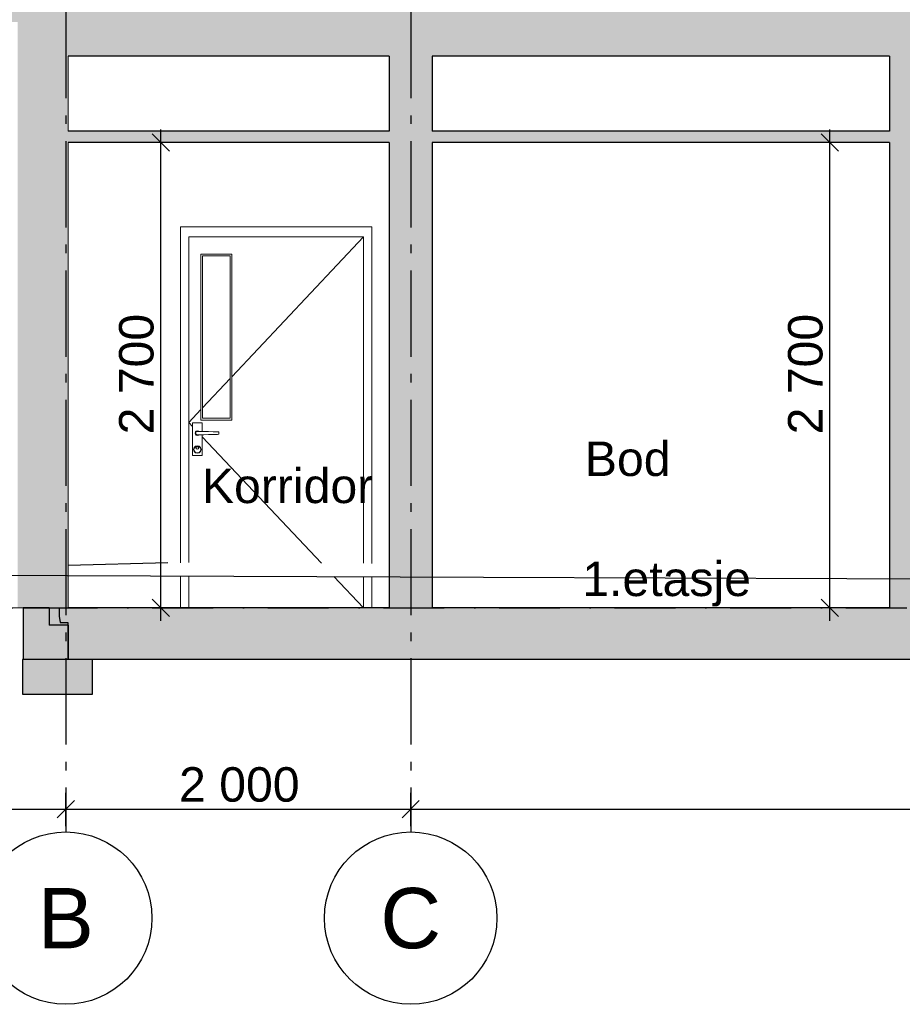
# Model space of a CAD drawing. Header units: millimetres. Extents: x 165469 to 203387225, y -6480348228 to 105421.
# Tile 54 of 67: x 203370388 to 203375506, y -6480312359 to -6480306647. Entities that reach past the tile are written whole.
import ezdxf
from ezdxf.enums import TextEntityAlignment as Align

# ---------------------------------------------------------------- set-up
doc = ezdxf.new("R2010")
doc.units = ezdxf.units.MM
doc.header["$LTSCALE"] = 0.5
doc.header["$MEASUREMENT"] = 0
for name, pattern in [('Akselinje', [1500, 1000, -200, 100, -200]), ('PLINE', [0]), ('Prikk & stiplet', [1340.555525, 705.555534, -352.777767, 0, -282.222223])]:
    doc.linetypes.add(name, pattern=pattern)
for name, color, linetype in [('23-- Yttervegger (Skravur)(Nye konstruksjoner)', 7, 'Continuous'), ('23-- Yttervegger(Nye konstruksjoner)', 7, 'Continuous'), ('24-- Innervegger (Skravur)(Nye konstruksjoner)', 7, 'Continuous'), ('24-- Innervegger(Nye konstruksjoner)', 7, 'Continuous'), ('25-- Dekker (Skravur)(Nye konstruksjoner)', 7, 'Continuous'), ('25-- Dekker(Nye konstruksjoner)', 7, 'Continuous'), ('251- Frittbærende dekker (Skravur)(Nye konstruksjoner)', 7, 'Continuous'), ('251- Frittbærende dekker(Nye konstruksjoner)', 7, 'Continuous'), ('711--_E__ Eksisterende terreng(Nye konstruksjoner)', 7, 'Continuous'), ('82-- Modullinjer(Nye konstruksjoner)', 7, 'Continuous'), ('832- Tekst bygning(Nye konstruksjoner)', 7, 'Continuous'), ('842-M___1_100 Målsetting bygning(Nye konstruksjoner)', 7, 'Continuous')]:
    doc.layers.add(name, color=color, linetype=linetype)
for name, color, linetype, lineweight in [('234- Vinduer_ dører_ porter(Nye konstruksjoner)', 7, 'Continuous', 0), ('235- Utvendig kledning og overflate(Nye konstruksjoner)', 7, 'Continuous', 0), ('236- Innvendig kledning og overflate(Nye konstruksjoner)', 7, 'Continuous', 0), ('244- Vinduer_ dører_ foldevegger(Nye konstruksjoner)', 7, 'Continuous', 0)]:
    doc.layers.add(name, color=color, linetype=linetype, lineweight=lineweight)
doc.styles.add('GENERATED_STYLE_1', font='arial.ttf')
doc.styles.add('GENERATED_STYLE_2', font='arial.ttf')
doc.dimstyles.new('GENERATED_STYLE__1', dxfattribs={"dimtxt": 200, "dimasz": 95, "dimexe": 0.18, "dimexo": 1000, "dimgap": 0, "dimtad": 1, "dimdec": 0, "dimzin": 0, "dimdsep": 46, "dimtxsty": 'GENERATED_STYLE_1', "dimblk": 'ARROWHEAD_6', "dimblk1": 'ARROWHEAD_6', "dimblk2": 'ARROWHEAD_6', "dimcen": 0.09, "dimclrd": 256, "dimclre": 256, "dimclrt": 256, "dimadec": 1, "dimazin": 0, "dimtfac": 1, "dimtdec": 4, "dimtmove": 0, "dimatfit": 3, "dimfxl": 1, "dimtolj": 1, "dimtzin": 0, "dimarcsym": 0})
doc.dimstyles.new('GENERATED_STYLE__3', dxfattribs={"dimtxt": 200, "dimasz": 95, "dimexe": 0.18, "dimexo": 1000, "dimgap": 0, "dimtad": 1, "dimtih": 1, "dimtoh": 1, "dimdec": 0, "dimzin": 0, "dimdsep": 46, "dimtxsty": 'GENERATED_STYLE_1', "dimblk": 'ARROWHEAD_6', "dimblk1": 'ARROWHEAD_6', "dimblk2": 'ARROWHEAD_6', "dimcen": 0.09, "dimclrd": 256, "dimclre": 256, "dimclrt": 256, "dimadec": 1, "dimazin": 0, "dimtfac": 1, "dimtdec": 4, "dimtmove": 0, "dimatfit": 3, "dimfxl": 1, "dimtolj": 1, "dimtzin": 0, "dimarcsym": 0})

# ---------------------------------------------------------------- blocks, each defined once
blk = doc.blocks.new('Standard grid marker[13]_2', base_point=(203370655.5, -6480291402))
at = {"layer": '82-- Modullinjer(Nye konstruksjoner)', "linetype": 'Akselinje'}
for p, q in [((203370655.5, -6480291602), (203370655.5, -6480311159.4)), ((203370655.5, -6480311159.4), (203370655.5, -6480311359.4))]:
    blk.add_line(p, q, dxfattribs=at)
at = {"layer": '82-- Modullinjer(Nye konstruksjoner)', "linetype": 'PLINE'}
blk.add_circle((203370655.5, -6480311859.4), 500, dxfattribs=at)
at = {"layer": '82-- Modullinjer(Nye konstruksjoner)', "linetype": 'Akselinje'}
blk.add_point((203370655.5, -6480311159.4), dxfattribs=at)
blk.add_point((203370655.5, -6480311159.4), dxfattribs=at)
at = {"layer": '82-- Modullinjer(Nye konstruksjoner)', "style": 'GENERATED_STYLE_2'}
for tag, p in [('AC_MarkerText_1_0', (203370655.5, -6480290727)), ('AC_MarkerText_1_1', (203370655.5, -6480311684.4))]:
    blk.add_attdef(tag, text='', height=350, rotation=360, dxfattribs=at).set_placement(p, align=Align.TOP_CENTER)
blk = doc.blocks.new('Standard grid marker[14]_2', base_point=(203372655.5, -6480291402))
at = {"layer": '82-- Modullinjer(Nye konstruksjoner)', "linetype": 'Akselinje'}
for p, q in [((203372655.5, -6480291602), (203372655.5, -6480311159.4)), ((203372655.5, -6480311159.4), (203372655.5, -6480311359.4))]:
    blk.add_line(p, q, dxfattribs=at)
at = {"layer": '82-- Modullinjer(Nye konstruksjoner)', "linetype": 'PLINE'}
blk.add_circle((203372655.5, -6480311859.4), 500, dxfattribs=at)
at = {"layer": '82-- Modullinjer(Nye konstruksjoner)', "linetype": 'Akselinje'}
blk.add_point((203372655.5, -6480311159.4), dxfattribs=at)
blk.add_point((203372655.5, -6480311159.4), dxfattribs=at)
at = {"layer": '82-- Modullinjer(Nye konstruksjoner)', "style": 'GENERATED_STYLE_2'}
for tag, p in [('AC_MarkerText_1_0', (203372655.5, -6480290727)), ('AC_MarkerText_1_1', (203372655.5, -6480311684.4))]:
    blk.add_attdef(tag, text='', height=350, rotation=360, dxfattribs=at).set_placement(p, align=Align.TOP_CENTER)
blk = doc.blocks.new('*D244', base_point=(197219726.2, -6480347859.4))
at = {"layer": '842-M___1_100 Målsetting bygning(Nye konstruksjoner)', "linetype": 'PLINE'}
for p, q in [((203375086.1, -6480307359.4), (203375086.1, -6480307284.4)), ((203375186.1, -6480307359.4), (203374992.3, -6480307359.4)), ((203375136.1, -6480307409.4), (203375036.1, -6480307309.4)), ((203375086.1, -6480310059.4), (203375086.1, -6480307359.4)), ((203375036.1, -6480310009.4), (203375136.1, -6480310109.4)), ((203375186.1, -6480310059.4), (203374992.3, -6480310059.4)), ((203375086.1, -6480310134.4), (203375086.1, -6480310059.4))]:
    blk.add_line(p, q, dxfattribs=at)
at = {"layer": '842-M___1_100 Målsetting bygning(Nye konstruksjoner)', "insert": (203375046.1, -6480309052.6), "char_height": 200, "attachment_point": 7, "rotation": 90, "style": 'GENERATED_STYLE_1'}
blk.add_mtext('\\A1;{\\pql;\\fArial|b0|i0|c0|p0;\\W1.000000;2\xa0700}', dxfattribs=at)
blk = doc.blocks.new('ARROWHEAD_6')
at = {"linetype": 'Continuous'}
for p, q in [((0, 0), (-1, 0)), ((-0.5, -0.5), (0.5, 0.5))]:
    blk.add_line(p, q, dxfattribs=at)
blk = doc.blocks.new('*D245', base_point=(197219726.2, -6480347859.4))
at = {"layer": '842-M___1_100 Målsetting bygning(Nye konstruksjoner)', "linetype": 'PLINE'}
for p, q in [((203371207.2, -6480307359.4), (203371207.2, -6480307284.4)), ((203371307.2, -6480307359.4), (203371113.4, -6480307359.4)), ((203371257.2, -6480307409.4), (203371157.2, -6480307309.4)), ((203371207.2, -6480310059.4), (203371207.2, -6480307359.4)), ((203371157.2, -6480310009.4), (203371257.2, -6480310109.4)), ((203371307.2, -6480310059.4), (203371113.4, -6480310059.4)), ((203371207.2, -6480310134.4), (203371207.2, -6480310059.4))]:
    blk.add_line(p, q, dxfattribs=at)
at = {"layer": '842-M___1_100 Målsetting bygning(Nye konstruksjoner)', "insert": (203371167.2, -6480309052.6), "char_height": 200, "attachment_point": 7, "rotation": 90, "style": 'GENERATED_STYLE_1'}
blk.add_mtext('\\A1;{\\pql;\\fArial|b0|i0|c0|p0;\\W1.000000;2\xa0700}', dxfattribs=at)
blk = doc.blocks.new('*D246', base_point=(197219726.2, -6480347859.4))
at = {"layer": '842-M___1_100 Målsetting bygning(Nye konstruksjoner)', "linetype": 'PLINE'}
for p, q in [((203365155.5, -6480311326.6), (203365155.5, -6480311132.8)), ((203370655.5, -6480311326.6), (203370655.5, -6480311132.8)), ((203365205.5, -6480311176.6), (203365105.5, -6480311276.6)), ((203370705.5, -6480311176.6), (203370605.5, -6480311276.6)), ((203365080.5, -6480311226.6), (203365155.5, -6480311226.6)), ((203365155.5, -6480311226.6), (203370655.5, -6480311226.6))]:
    blk.add_line(p, q, dxfattribs=at)
at = {"layer": '842-M___1_100 Målsetting bygning(Nye konstruksjoner)', "insert": (203367562.3, -6480311186.6), "char_height": 200, "attachment_point": 7, "style": 'GENERATED_STYLE_1'}
blk.add_mtext('\\A1;{\\pql;\\fArial|b0|i0|c0|p0;\\W1.000000;5\xa0500}', dxfattribs=at)
blk = doc.blocks.new('*D247', base_point=(197219726.2, -6480347859.4))
at = {"layer": '842-M___1_100 Målsetting bygning(Nye konstruksjoner)', "linetype": 'PLINE'}
for p, q in [((203370655.5, -6480311326.6), (203370655.5, -6480311132.8)), ((203372655.5, -6480311326.6), (203372655.5, -6480311132.8)), ((203370705.5, -6480311176.6), (203370605.5, -6480311276.6)), ((203372705.5, -6480311176.6), (203372605.5, -6480311276.6)), ((203370655.5, -6480311226.6), (203372655.5, -6480311226.6))]:
    blk.add_line(p, q, dxfattribs=at)
at = {"layer": '842-M___1_100 Målsetting bygning(Nye konstruksjoner)', "insert": (203371312.3, -6480311186.6), "char_height": 200, "attachment_point": 7, "style": 'GENERATED_STYLE_1'}
blk.add_mtext('\\A1;{\\pql;\\fArial|b0|i0|c0|p0;\\W1.000000;2\xa0000}', dxfattribs=at)
blk = doc.blocks.new('*D248', base_point=(197219726.2, -6480347859.4))
at = {"layer": '842-M___1_100 Målsetting bygning(Nye konstruksjoner)', "linetype": 'PLINE'}
for p, q in [((203372655.5, -6480311326.6), (203372655.5, -6480311132.8)), ((203379155.5, -6480311326.6), (203379155.5, -6480311132.8)), ((203372705.5, -6480311176.6), (203372605.5, -6480311276.6)), ((203379205.5, -6480311176.6), (203379105.5, -6480311276.6)), ((203372655.5, -6480311226.6), (203379155.5, -6480311226.6))]:
    blk.add_line(p, q, dxfattribs=at)
at = {"layer": '842-M___1_100 Målsetting bygning(Nye konstruksjoner)', "insert": (203375562.3, -6480311186.6), "char_height": 200, "attachment_point": 7, "style": 'GENERATED_STYLE_1'}
blk.add_mtext('\\A1;{\\pql;\\fArial|b0|i0|c0|p0;\\W1.000000;6\xa0500}', dxfattribs=at)
blk = doc.blocks.new('*D258', base_point=(197219726.2, -6480347859.4))
at = {"layer": '842-M___1_100 Målsetting bygning(Nye konstruksjoner)', "linetype": 'PLINE'}
for p, q in [((203383348.5, -6480299744.8), (203383248.5, -6480299644.8)), ((203383298.5, -6480299694.8), (203383298.5, -6480299619.8)), ((203383392.2, -6480299694.8), (203383198.5, -6480299694.8)), ((203383298.5, -6480310079.4), (203383298.5, -6480299694.8)), ((203383248.5, -6480310029.4), (203383348.5, -6480310129.4)), ((203383392.2, -6480310079.4), (203383198.5, -6480310079.4)), ((203383298.5, -6480310154.4), (203383298.5, -6480310079.4))]:
    blk.add_line(p, q, dxfattribs=at)
at = {"layer": '842-M___1_100 Målsetting bygning(Nye konstruksjoner)', "insert": (203383258.5, -6480305268.5), "char_height": 200, "attachment_point": 7, "rotation": 90, "style": 'GENERATED_STYLE_1'}
blk.add_mtext('\\A1;{\\pql;\\fArial|b0|i0|c0|p0;\\W1.000000;10390}', dxfattribs=at)

msp = doc.modelspace()

# ---------------------------------------------------------------- hatches: boundary and pattern name
at = {"layer": '23-- Yttervegger (Skravur)(Nye konstruksjoner)', "linetype": 'Continuous'}
for points in [[(203370409.5, -6480306659.4), (203370409.5, -6480310059.4), (203370607.5, -6480310059.4), (203370607.5, -6480306859.4), (203370607.5, -6480306559.4), (203370418.5, -6480306559.4), (203370418.5, -6480306659.4)], [(203370377.5, -6480306659.4), (203370377.5, -6480310059.4), (203370400.5, -6480310059.4), (203370400.5, -6480306659.4)], [(203370400.5, -6480306659.4), (203370400.5, -6480310059.4), (203370409.5, -6480310059.4), (203370409.5, -6480306659.4)], [(203370607.5, -6480310059.4), (203370655.5, -6480310059.4), (203370655.5, -6480306859.4), (203370607.5, -6480306859.4)], [(203370655.5, -6480306859.4), (203370655.5, -6480310059.4), (203370668.5, -6480310059.4), (203370668.5, -6480306859.4)]]:
    msp.add_hatch(color=256, dxfattribs=at).paths.add_polyline_path(points)
at = {"layer": '24-- Innervegger (Skravur)(Nye konstruksjoner)', "linetype": 'Continuous'}
for points in [[(203372530.5, -6480307294.4), (203372780.5, -6480307294.4), (203372780.5, -6480306859.4), (203372530.5, -6480306859.4)], [(203375430.9, -6480307294.4), (203375580.9, -6480307294.4), (203375580.9, -6480306859.4), (203375430.9, -6480306859.4)], [(203372530.5, -6480310059.4), (203372780.5, -6480310059.4), (203372780.5, -6480307359.4), (203372530.5, -6480307359.4)], [(203375430.9, -6480307359.4), (203375430.9, -6480310059.4), (203375580.9, -6480310059.4), (203375580.9, -6480307359.4)]]:
    msp.add_hatch(color=256, dxfattribs=at).paths.add_polyline_path(points)
at = {"layer": '25-- Dekker (Skravur)(Nye konstruksjoner)', "linetype": 'Continuous'}
for points in [[(203370668.5, -6480307359.4), (203380242.5, -6480307359.4), (203380242.5, -6480307294.4), (203370668.5, -6480307294.4)], [(203370617.3, -6480310107.4), (203370622.2, -6480310143.4), (203370666.8, -6480310143.4), (203370666.8, -6480310359.4), (203370410, -6480310359.4), (203370410, -6480310059.4), (203370617.3, -6480310059.4)], [(203380351.5, -6480310059.4), (203370559.5, -6480310059.4), (203370559.5, -6480310159.4), (203380351.5, -6480310159.4)], [(203370668.5, -6480310359.4), (203380242.5, -6480310359.4), (203380242.5, -6480310159.4), (203370668.5, -6480310159.4)], [(203370810, -6480310359.4), (203370404.6, -6480310359.4), (203370404.6, -6480310559.4), (203370810, -6480310559.4)]]:
    msp.add_hatch(color=256, dxfattribs=at).paths.add_polyline_path(points)
at = {"layer": '251- Frittbærende dekker (Skravur)(Nye konstruksjoner)', "linetype": 'Continuous'}
for points in [[(203370418.5, -6480306559.4), (203365115.5, -6480306559.4), (203365115.5, -6480306659.4), (203370418.5, -6480306659.4)], [(203380303.5, -6480306559.4), (203370607.5, -6480306559.4), (203370607.5, -6480306859.4), (203380303.5, -6480306859.4)]]:
    msp.add_hatch(color=256, dxfattribs=at).paths.add_polyline_path(points)

# ---------------------------------------------------------------- linework, layer by layer
at = {"linetype": 'Prikk & stiplet'}
msp.add_line((203360430.6, -6480310059.4), (203385088.5, -6480310059.4), dxfattribs=at)
at = {"layer": '23-- Yttervegger(Nye konstruksjoner)', "linetype": 'PLINE'}
msp.add_line((203370559.5, -6480310059.4), (203370409.5, -6480310059.4), dxfattribs=at)
at = {"layer": '234- Vinduer_ dører_ porter(Nye konstruksjoner)', "linetype": 'PLINE'}
for p, q in [((203372382.5, -6480307907.4), (203371618.5, -6480308718.1)), ((203371608.5, -6480308728.7), (203371448.5, -6480308898.5)), ((203371438.5, -6480308909.1), (203371368.5, -6480308983.4)), ((203371390, -6480309006.2), (203371368.5, -6480308983.4)), ((203372137.7, -6480309799.7), (203371447, -6480309066.7)), ((203372382.5, -6480310059.4), (203372210.7, -6480309877.1))]:
    msp.add_line(p, q, dxfattribs=at)
at = {"layer": '235- Utvendig kledning og overflate(Nye konstruksjoner)', "linetype": 'PLINE', "flags": 128}
msp.add_lwpolyline([(203370409.5, -6480310059.4), (203370400.5, -6480310059.4), (203370377.5, -6480310059.4), (203370341.5, -6480310059.4), (203370322.5, -6480310059.4)], dxfattribs=at)
at = {"layer": '236- Innvendig kledning og overflate(Nye konstruksjoner)', "linetype": 'PLINE'}
for p, q in [((203370668.5, -6480306859.4), (203370668.5, -6480307294.4)), ((203370668.5, -6480307359.4), (203370668.5, -6480310059.4))]:
    msp.add_line(p, q, dxfattribs=at)
at = {"layer": '24-- Innervegger(Nye konstruksjoner)', "linetype": 'PLINE'}
for p, q in [((203372530.5, -6480306859.4), (203372530.5, -6480307294.4)), ((203372780.5, -6480306859.4), (203372780.5, -6480307294.4)), ((203375430.9, -6480306859.4), (203375430.9, -6480307294.4)), ((203372530.5, -6480307359.4), (203372530.5, -6480310059.4)), ((203372780.5, -6480307359.4), (203372780.5, -6480310059.4)), ((203375430.9, -6480307359.4), (203375430.9, -6480310059.4))]:
    msp.add_line(p, q, dxfattribs=at)
at = {"layer": '244- Vinduer_ dører_ foldevegger(Nye konstruksjoner)', "linetype": 'PLINE'}
for p, q in [((203371320.5, -6480309797.6), (203371320.5, -6480307849.4)), ((203371320.5, -6480307849.4), (203372430.5, -6480307849.4)), ((203372430.5, -6480307849.4), (203372430.5, -6480309801.8)), ((203372382.5, -6480307907.4), (203371368.5, -6480307907.4)), ((203371368.5, -6480307907.4), (203371368.5, -6480309796.8)), ((203372382.5, -6480309800.6), (203372382.5, -6480307907.4)), ((203371618.5, -6480308007.4), (203371438.5, -6480308007.4)), ((203371438.5, -6480308007.4), (203371438.5, -6480308969.4)), ((203371448.5, -6480308959.4), (203371448.5, -6480308017.4)), ((203371448.5, -6480308017.4), (203371608.5, -6480308017.4)), ((203371608.5, -6480308017.4), (203371608.5, -6480308959.4)), ((203371618.5, -6480308969.4), (203371618.5, -6480308007.4)), ((203371608.5, -6480308959.4), (203371448.5, -6480308959.4)), ((203371390, -6480308985.4), (203371447, -6480308985.4)), ((203371390, -6480309175.4), (203371390, -6480308985.4)), ((203371438.5, -6480308969.4), (203371618.5, -6480308969.4)), ((203371447, -6480308985.4), (203371447, -6480309035.5)), ((203371405.5, -6480309045.4), (203371407.2, -6480309038.9)), ((203371407.2, -6480309051.9), (203371405.5, -6480309045.4)), ((203371406.5, -6480309045.4), (203371408.1, -6480309039.4)), ((203371408.1, -6480309051.4), (203371406.5, -6480309045.4)), ((203371407.2, -6480309038.9), (203371412, -6480309034.1)), ((203371412, -6480309056.6), (203371407.2, -6480309051.9)), ((203371408.1, -6480309039.4), (203371412.5, -6480309035)), ((203371412.5, -6480309055.8), (203371408.1, -6480309051.4)), ((203371408.5, -6480309045.4), (203371409.8, -6480309040.4)), ((203371409.8, -6480309050.4), (203371408.5, -6480309045.4)), ((203371409.8, -6480309040.4), (203371413.5, -6480309036.7)), ((203371413.5, -6480309054), (203371409.8, -6480309050.4)), ((203371412, -6480309034.1), (203371418.5, -6480309032.4)), ((203371418.5, -6480309058.4), (203371412, -6480309056.6)), ((203371412.5, -6480309035), (203371418.5, -6480309033.4)), ((203371418.5, -6480309057.4), (203371412.5, -6480309055.8)), ((203371413.5, -6480309036.7), (203371418.5, -6480309035.4)), ((203371418.5, -6480309055.4), (203371413.5, -6480309054)), ((203371418.5, -6480309032.4), (203371425, -6480309034.1)), ((203371418.5, -6480309033.4), (203371424.5, -6480309035)), ((203371418.5, -6480309035.4), (203371443.5, -6480309035.4)), ((203371443.5, -6480309055.4), (203371418.5, -6480309055.4)), ((203371424.5, -6480309055.8), (203371418.5, -6480309057.4)), ((203371425, -6480309056.6), (203371418.5, -6480309058.4)), ((203371424.5, -6480309035), (203371424.9, -6480309035.4)), ((203371424.9, -6480309055.4), (203371424.5, -6480309055.8)), ((203371425, -6480309034.1), (203371426.2, -6480309035.4)), ((203371426.2, -6480309055.4), (203371425, -6480309056.6)), ((203371443.5, -6480309035.4), (203371456.9, -6480309035.8)), ((203371456.9, -6480309055), (203371443.5, -6480309055.4)), ((203371447, -6480309055.3), (203371447, -6480309175.4)), ((203371456.9, -6480309035.8), (203371483.6, -6480309036.6)), ((203371483.6, -6480309054.2), (203371456.9, -6480309055)), ((203371483.6, -6480309036.6), (203371510, -6480309037.3)), ((203371510, -6480309053.4), (203371483.6, -6480309054.2)), ((203371510, -6480309037.3), (203371535.9, -6480309038.1)), ((203371535.9, -6480309052.6), (203371510, -6480309053.4)), ((203371535.9, -6480309038.1), (203371543.9, -6480309038.4)), ((203371543.9, -6480309052.4), (203371535.9, -6480309052.6)), ((203371543.9, -6480309038.4), (203371543.9, -6480309052.4)), ((203371396.5, -6480309140.4), (203371399.4, -6480309129.4)), ((203371398.5, -6480309140.4), (203371401.2, -6480309130.4)), ((203371399.4, -6480309129.4), (203371407.5, -6480309121.3)), ((203371401.2, -6480309130.4), (203371408.5, -6480309123.1)), ((203371407.5, -6480309121.3), (203371418.5, -6480309118.4)), ((203371408.5, -6480309123.1), (203371418.5, -6480309120.4)), ((203371410.5, -6480309131.4), (203371412.8, -6480309125.7)), ((203371412.8, -6480309137), (203371410.5, -6480309131.4)), ((203371411.5, -6480309131.4), (203371413.5, -6480309126.4)), ((203371413.5, -6480309136.3), (203371411.5, -6480309131.4)), ((203371412.8, -6480309125.7), (203371418.5, -6480309123.4)), ((203371413.5, -6480309126.4), (203371418.5, -6480309124.4)), ((203371418.5, -6480309118.4), (203371429.5, -6480309121.3)), ((203371418.5, -6480309120.4), (203371428.5, -6480309123.1)), ((203371418.5, -6480309123.4), (203371424.1, -6480309125.7)), ((203371418.5, -6480309124.4), (203371423.4, -6480309126.4)), ((203371423.4, -6480309126.4), (203371425.5, -6480309131.4)), ((203371425.5, -6480309131.4), (203371423.4, -6480309136.3)), ((203371424.1, -6480309125.7), (203371426.5, -6480309131.4)), ((203371426.5, -6480309131.4), (203371424.1, -6480309137)), ((203371428.5, -6480309123.1), (203371435.8, -6480309130.4)), ((203371429.5, -6480309121.3), (203371437.5, -6480309129.4)), ((203371435.8, -6480309130.4), (203371438.5, -6480309140.4)), ((203371437.5, -6480309129.4), (203371440.5, -6480309140.4)), ((203371447, -6480309175.4), (203371390, -6480309175.4)), ((203371399.4, -6480309151.4), (203371396.5, -6480309140.4)), ((203371401.2, -6480309150.4), (203371398.5, -6480309140.4)), ((203371407.5, -6480309159.4), (203371399.4, -6480309151.4)), ((203371408.5, -6480309157.7), (203371401.2, -6480309150.4)), ((203371418.5, -6480309162.4), (203371407.5, -6480309159.4)), ((203371418.5, -6480309160.4), (203371408.5, -6480309157.7)), ((203371418.5, -6480309139.4), (203371412.8, -6480309137)), ((203371418.5, -6480309138.4), (203371413.5, -6480309136.3)), ((203371423.4, -6480309136.3), (203371418.5, -6480309138.4)), ((203371424.1, -6480309137), (203371418.5, -6480309139.4)), ((203371428.5, -6480309157.7), (203371418.5, -6480309160.4)), ((203371429.5, -6480309159.4), (203371418.5, -6480309162.4)), ((203371435.8, -6480309150.4), (203371428.5, -6480309157.7)), ((203371437.5, -6480309151.4), (203371429.5, -6480309159.4)), ((203371438.5, -6480309140.4), (203371435.8, -6480309150.4)), ((203371440.5, -6480309140.4), (203371437.5, -6480309151.4)), ((203371320.5, -6480310059.4), (203371320.5, -6480309873.7)), ((203371368.5, -6480309873.9), (203371368.5, -6480310059.4)), ((203372382.5, -6480310059.4), (203372382.5, -6480309877.7)), ((203372430.5, -6480309877.9), (203372430.5, -6480310059.4))]:
    msp.add_line(p, q, dxfattribs=at)
at = {"layer": '25-- Dekker (Skravur)(Nye konstruksjoner)', "linetype": 'PLINE', "flags": 128}
for points in [[(203370617.3, -6480310107.4), (203370622.2, -6480310143.4), (203370666.8, -6480310143.4), (203370666.8, -6480310359.4), (203370410, -6480310359.4), (203370410, -6480310059.4), (203370617.3, -6480310059.4)], [(203370810, -6480310359.4), (203370404.6, -6480310359.4), (203370404.6, -6480310559.4), (203370810, -6480310559.4)]]:
    msp.add_lwpolyline(points, close=True, dxfattribs=at)
at = {"layer": '25-- Dekker(Nye konstruksjoner)', "linetype": 'PLINE'}
for p, q in [((203372530.5, -6480307294.4), (203370668.5, -6480307294.4)), ((203375430.9, -6480307294.4), (203372780.5, -6480307294.4)), ((203372530.5, -6480307359.4), (203370668.5, -6480307359.4)), ((203375430.9, -6480307359.4), (203372780.5, -6480307359.4)), ((203370559.5, -6480310059.4), (203370559.5, -6480310159.4)), ((203372530.5, -6480310059.4), (203370668.5, -6480310059.4)), ((203375430.9, -6480310059.4), (203372780.5, -6480310059.4)), ((203370668.5, -6480310159.4), (203370559.5, -6480310159.4)), ((203370668.5, -6480310159.4), (203370668.5, -6480310359.4)), ((203380242.5, -6480310359.4), (203370668.5, -6480310359.4))]:
    msp.add_line(p, q, dxfattribs=at)
at = {"layer": '251- Frittbærende dekker(Nye konstruksjoner)', "linetype": 'PLINE'}
for p, q in [((203372530.5, -6480306859.4), (203370668.5, -6480306859.4)), ((203375430.9, -6480306859.4), (203372780.5, -6480306859.4))]:
    msp.add_line(p, q, dxfattribs=at)
at = {"layer": '711--_E__ Eksisterende terreng(Nye konstruksjoner)', "linetype": 'PLINE'}
msp.add_line((203371247.3, -6480309797.4), (203370668.5, -6480309812.7), dxfattribs=at)
at = {"layer": '711--_E__ Eksisterende terreng(Nye konstruksjoner)', "linetype": 'PLINE', "flags": 128}
msp.add_lwpolyline([(203364535.8, -6480307421.8), (203365088.7, -6480308006.1), (203366013.9, -6480308814.2), (203366187.9, -6480309014.2), (203366308.1, -6480309162.2), (203366452.4, -6480309305.2), (203366880.9, -6480309648), (203367256.9, -6480309798.5), (203367507.5, -6480309873.4), (203367976.9, -6480309906), (203368731, -6480309864.1), (203373078.5, -6480309880.3), (203377291.3, -6480309895.8), (203378520.4, -6480309894.2), (203380588.5, -6480309909.6)], dxfattribs=at)

# ---------------------------------------------------------------- block references
at = {"layer": '82-- Modullinjer(Nye konstruksjoner)', "linetype": 'PLINE'}
ref = msp.add_blockref('Standard grid marker[13]_2', (203370655.5, -6480291402), dxfattribs=at)
ref.add_attrib('AC_MarkerText_1_1', 'B', dxfattribs={"color": 7, "height": 350, "rotation": 360, "style": 'GENERATED_STYLE_2'}).set_placement((203370655.5, -6480311684.4), align=Align.TOP_CENTER)
ref = msp.add_blockref('Standard grid marker[14]_2', (203372655.5, -6480291402), dxfattribs=at)
ref.add_attrib('AC_MarkerText_1_1', 'C', dxfattribs={"color": 7, "height": 350, "rotation": 360, "style": 'GENERATED_STYLE_2'}).set_placement((203372655.5, -6480311684.4), align=Align.TOP_CENTER)

# ---------------------------------------------------------------- texts
at = {"layer": '832- Tekst bygning(Nye konstruksjoner)', "linetype": 'Continuous', "char_height": 200, "attachment_point": 1, "style": 'GENERATED_STYLE_1'}
for s, insert in [('\\A1;{\\pql;\\fArial|b0|i0|c0|p0;\\W1.000000;B\\fArial|b0|i0|c0|p0;\\W1.000000;od}', (203373665.2, -6480309094.3)), ('\\A1;{\\pql;\\fArial|b0|i0|c0|p0;\\W1.000000;Korridor}', (203371444.9, -6480309251.4)), ('\\A1;{\\pql;\\fArial|b0|i0|c0|p0;\\W1.000000;1.etasje}', (203373650.2, -6480309790.8))]:
    msp.add_mtext(s, dxfattribs=dict(at, insert=insert))

# ---------------------------------------------------------------- dimensions: what is measured, and where the dimension line sits
at = {"layer": '842-M___1_100 Målsetting bygning(Nye konstruksjoner)', "linetype": 'Continuous'}
dim = msp.add_linear_dim(base=(203383298.5, -6480299694.8), p1=(203382688.5, -6480310079.4), p2=(203372705.5, -6480299694.8), angle=90, text='10390', dimstyle='GENERATED_STYLE__1', dxfattribs=at)
dim.commit()
dim.dimension.update_dxf_attribs({"geometry": '*D258', "text_midpoint": (203383158.5, -6480304887.9), "dimtype": 160, "text_rotation": 90})
for base, picture, middle in [((203371207.2, -6480307359.4), '*D245', (203371067.2, -6480308709.5)), ((203375086.1, -6480307359.4), '*D244', (203374946.1, -6480308709.5))]:
    dim = msp.add_linear_dim(base=base, p1=(203375430.9, -6480310059.4), p2=(203375430.9, -6480307359.4), angle=90, dimstyle='GENERATED_STYLE__1', dxfattribs=at)
    dim.commit()
    dim.dimension.update_dxf_attribs({"geometry": picture, "text_midpoint": middle, "dimtype": 160, "text_rotation": 90})
for base, p1, p2, picture, middle in [((203370655.5, -6480311226.6), (203365155.5, -6480311359.4), (203370655.5, -6480311359.4), '*D246', (203367905.4, -6480311086.6)), ((203372655.5, -6480311226.6), (203370655.5, -6480311359.4), (203372655.5, -6480311359.4), '*D247', (203371655.4, -6480311086.6)), ((203379155.5, -6480311226.6), (203372655.5, -6480311359.4), (203379155.5, -6480311359.4), '*D248', (203375905.4, -6480311086.6))]:
    dim = msp.add_linear_dim(base=base, p1=p1, p2=p2, dimstyle='GENERATED_STYLE__3', dxfattribs=at)
    dim.commit()
    dim.dimension.update_dxf_attribs({"geometry": picture, "text_midpoint": middle, "dimtype": 160})

doc.saveas('drawing.dxf')
